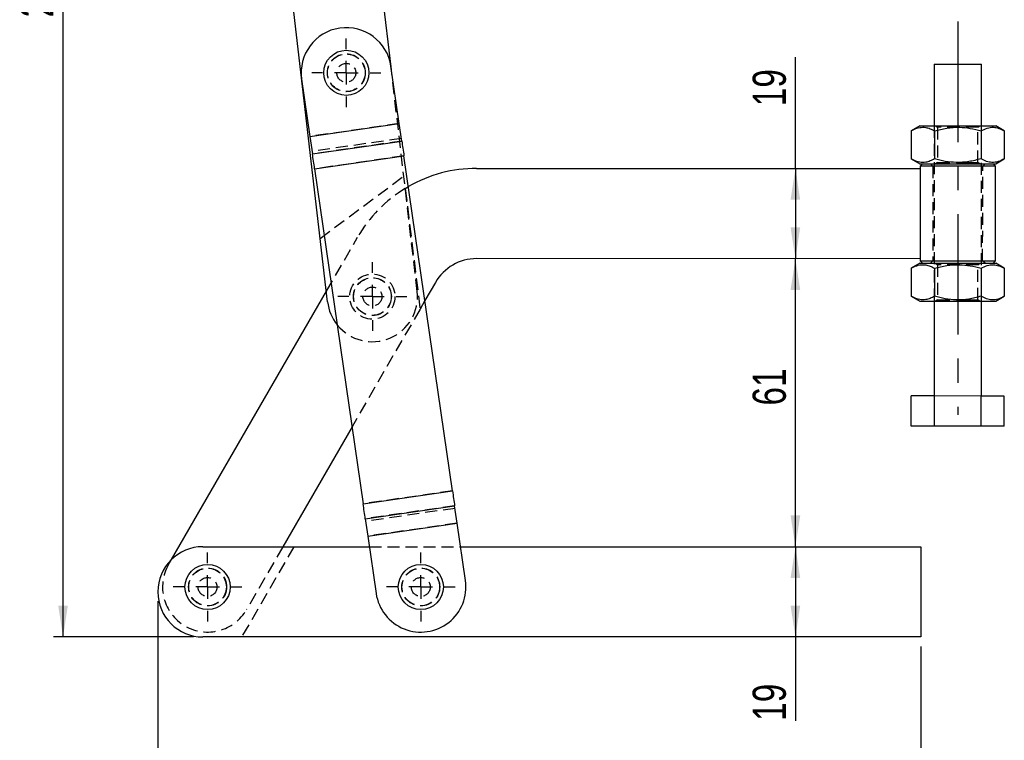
# Model space of a CAD drawing. Extents: x 122 to 736, y 117 to 530.
# Tile 18 of 26: x 122 to 330, y 261 to 413. Entities that reach past the tile are written whole.
import ezdxf

# ---------------------------------------------------------------- set-up
doc = ezdxf.new("R2010")
doc.units = 0
doc.header["$LTSCALE"] = 2
doc.linetypes.add('CENTERX2', pattern=[20.32, 12.7, -2.54, 2.54, -2.54])
doc.linetypes.add('HIDDEN', pattern=[1.905, 1.27, -0.635])
doc.layers.get('0').update_dxf_attribs({"linetype": 'CONTINUOUS'})
doc.layers.add('FORMATO', color=179, linetype='CONTINUOUS')
doc.styles.add('SLDTEXTSTYLE0', font='TXT', dxfattribs={"width": 0.75})
doc.dimstyles.new('SLDDIMSTYLE0', dxfattribs={"dimtxt": 7, "dimasz": 6.604, "dimexe": 0, "dimexo": 0.0625, "dimgap": 1.75, "dimtad": 1, "dimdec": 0, "dimrnd": 1e-09, "dimzin": 12, "dimtxsty": 'SLDTEXTSTYLE0', "dimsah": 1, "dimcen": 0.09, "dimazin": 3, "dimtfac": 1, "dimtdec": 0, "dimtofl": 0, "dimtmove": 0, "dimatfit": 3, "dimtolj": 1, "dimtzin": 12})
doc.dimstyles.new('SLDDIMSTYLE1', dxfattribs={"dimtxt": 7, "dimasz": 6.604, "dimexe": 0, "dimexo": 0.0625, "dimgap": 1.75, "dimtad": 1, "dimdec": 3, "dimrnd": 1e-09, "dimzin": 12, "dimtxsty": 'SLDTEXTSTYLE0', "dimsah": 1, "dimcen": 0.09, "dimazin": 3, "dimtfac": 1, "dimtdec": 3, "dimtofl": 0, "dimtmove": 0, "dimatfit": 3, "dimtolj": 1, "dimtzin": 12})
doc.dimstyles.new('SLDDIMSTYLE2', dxfattribs={"dimtxt": 7, "dimasz": 6.604, "dimexe": 0, "dimexo": 0.0625, "dimgap": 1.75, "dimtad": 1, "dimdec": 0, "dimrnd": 1e-09, "dimzin": 12, "dimtxsty": 'SLDTEXTSTYLE0', "dimsah": 1, "dimcen": 0.09, "dimazin": 3, "dimtfac": 1, "dimtofl": 0, "dimtmove": 0, "dimatfit": 3, "dimtolj": 1, "dimtzin": 12})

# ---------------------------------------------------------------- blocks, each defined once
blk = doc.blocks.new('_D')
at = {"layer": 'FORMATO'}
for q in [(285.81, 405.54), (285.81, 363.01)]:
    blk.add_line((285.81, 382.06), q, dxfattribs=at)
for points in [[(285.81, 382.06), (284.79, 375.46), (286.82, 375.45)], [(285.81, 363.01), (286.82, 369.61), (284.79, 369.61)]]:
    blk.add_solid(points, dxfattribs=at)
at = {"layer": 'FORMATO', "insert": (276.79, 395.2), "char_height": 7, "attachment_point": 1, "rotation": 89.9947, "style": 'SLDTEXTSTYLE0'}
blk.add_mtext('19', dxfattribs=at)
blk = doc.blocks.new('_D_1')
at = {"layer": 'FORMATO'}
for p, q in [((285.81, 302.23), (285.81, 283.18)), ((285.81, 283.18), (285.81, 265.5))]:
    blk.add_line(p, q, dxfattribs=at)
for points in [[(285.81, 302.23), (284.79, 295.62), (286.83, 295.62)], [(285.81, 283.18), (286.83, 289.78), (284.79, 289.78)]]:
    blk.add_solid(points, dxfattribs=at)
at = {"layer": 'FORMATO', "insert": (276.79, 265.5), "char_height": 7, "attachment_point": 1, "rotation": 90, "style": 'SLDTEXTSTYLE0'}
blk.add_mtext('19', dxfattribs=at)
blk = doc.blocks.new('_D_2')
at = {"layer": 'FORMATO'}
blk.add_line((285.81, 302.23), (285.81, 363.01), dxfattribs=at)
for points in [[(285.81, 363.01), (284.79, 356.4), (286.83, 356.4)], [(285.81, 302.23), (286.83, 308.83), (284.79, 308.83)]]:
    blk.add_solid(points, dxfattribs=at)
at = {"layer": 'FORMATO', "insert": (276.79, 332.02), "char_height": 7, "attachment_point": 1, "rotation": 90, "style": 'SLDTEXTSTYLE0'}
blk.add_mtext('61', dxfattribs=at)
blk = doc.blocks.new('_D_3')
at = {"layer": 'FORMATO'}
for p, q in [((151.26, 290.7), (151.26, 244.09)), ((312.26, 281.18), (312.26, 244.09)), ((312.26, 246.09), (151.26, 246.09))]:
    blk.add_line(p, q, dxfattribs=at)
for points in [[(151.26, 246.09), (157.86, 245.07), (157.86, 247.1)], [(312.26, 246.09), (305.65, 247.1), (305.65, 245.07)]]:
    blk.add_solid(points, dxfattribs=at)
at = {"layer": 'FORMATO', "insert": (219.66, 255.11), "char_height": 7, "attachment_point": 1, "style": 'SLDTEXTSTYLE0'}
blk.add_mtext('161', dxfattribs=at)
blk = doc.blocks.new('_D_4')
at = {"layer": 'FORMATO'}
for p, q in [((176.27, 530.14), (129.26, 530.14)), ((131.26, 283.18), (131.26, 530.14)), ((158.78, 283.18), (129.26, 283.18))]:
    blk.add_line(p, q, dxfattribs=at)
for points in [[(131.26, 530.14), (130.24, 523.53), (132.27, 523.53)], [(131.26, 283.18), (132.27, 289.78), (130.24, 289.78)]]:
    blk.add_solid(points, dxfattribs=at)
at = {"layer": 'FORMATO', "insert": (122.23, 413.93), "char_height": 7, "attachment_point": 1, "rotation": 90, "style": 'SLDTEXTSTYLE0'}
blk.add_mtext('247', dxfattribs=at)
blk = doc.blocks.new('SW_CENTERMARKSYMBOL_0')
at = {"layer": 'FORMATO', "color": 0}
for p, q in [((0, 5), (0, 7.2625)), ((0, 0), (0, 2.5)), ((-5, 0), (-7.2625, 0)), ((0, 0), (-2.5, 0)), ((0, 0), (0, -2.5)), ((0, 0), (2.5, 0)), ((5, 0), (7.2625, 0)), ((0, -5), (0, -7.2625))]:
    blk.add_line(p, q, dxfattribs=at)
blk = doc.blocks.new('SW_CENTERMARKSYMBOL_1')
at = {"layer": 'FORMATO', "color": 0}
for p, q in [((0, 5), (0, 7.2625)), ((0, 0), (0, 2.5)), ((-5, 0), (-7.2625, 0)), ((0, 0), (-2.5, 0)), ((0, 0), (0, -2.5)), ((0, 0), (2.5, 0)), ((5, 0), (7.2625, 0)), ((0, -5), (0, -7.2625))]:
    blk.add_line(p, q, dxfattribs=at)
blk = doc.blocks.new('SW_CENTERMARKSYMBOL_2')
at = {"layer": 'FORMATO', "color": 0}
for p, q in [((0, 5), (0, 7.2625)), ((0, 0), (0, 2.5)), ((-5, 0), (-7.2625, 0)), ((0, 0), (-2.5, 0)), ((0, 0), (0, -2.5)), ((0, 0), (2.5, 0)), ((5, 0), (7.2625, 0)), ((0, -5), (0, -7.2625))]:
    blk.add_line(p, q, dxfattribs=at)
blk = doc.blocks.new('SW_CENTERMARKSYMBOL_3')
at = {"layer": 'FORMATO', "color": 0}
for p, q in [((0, 5), (0, 7.2625)), ((0, 0), (0, 2.5)), ((-5, 0), (-7.2625, 0)), ((0, 0), (-2.5, 0)), ((0, 0), (0, -2.5)), ((0, 0), (2.5, 0)), ((5, 0), (7.2625, 0)), ((0, -5), (0, -7.2625))]:
    blk.add_line(p, q, dxfattribs=at)

msp = doc.modelspace()

# ---------------------------------------------------------------- linework, layer by layer
at = {"color": 7, "linetype": 'CONTINUOUS'}
for p, q in [((200.4809, 403.4763), (197.2082, 431.5461)), ((187.0811, 353.9086), (178.2864, 429.34)), ((202.2128, 391.5218), (200.4619, 403.6074)), ((315.0812, 404.0313), (315.08, 391.0313)), ((325.08, 391.0304), (325.0812, 404.0304)), ((181.6087, 400.8761), (183.3596, 388.7905)), ((183.3596, 388.7905), (202.2128, 391.5218)), ((183.3603, 388.7856), (202.2135, 391.5169)), ((202.2128, 391.5218), (202.2135, 391.5169)), ((202.7466, 387.8373), (202.2135, 391.5169)), ((312.08, 391.0316), (310.265, 389.9839)), ((329.8949, 389.9821), (328.08, 391.0301)), ((183.3603, 388.7856), (183.8934, 385.106)), ((310.265, 389.9839), (310.2644, 384.0796)), ((315.1724, 389.9834), (315.1719, 384.0791)), ((324.9874, 389.9825), (324.9869, 384.0782)), ((329.8949, 389.9821), (329.8943, 384.0778)), ((183.8934, 385.106), (202.7466, 387.8373)), ((184.3493, 381.9589), (203.2025, 384.6902)), ((213.4423, 314.0081), (203.2025, 384.6902)), ((310.2644, 384.0796), (312.0793, 383.0316)), ((312.6418, 383.0315), (312.1417, 382.5315)), ((312.1417, 382.5315), (312.1417, 382.0566)), ((328.0167, 382.5301), (327.5168, 383.0301)), ((328.0149, 362.5301), (328.0167, 382.5301)), ((328.0793, 383.0301), (329.8943, 384.0778)), ((184.3493, 381.9589), (194.5892, 311.2768)), ((218.5441, 382.0652), (312.1417, 382.0566)), ((312.1417, 382.0566), (312.1399, 363.0065)), ((312.1399, 363.0065), (218.5134, 363.0152)), ((312.0774, 362.0316), (310.2623, 360.9839)), ((312.1399, 363.0065), (312.1399, 362.5316)), ((312.1399, 362.5316), (312.6399, 362.0315)), ((327.5149, 362.0301), (328.0149, 362.5301)), ((329.8922, 360.9821), (328.0774, 362.0301)), ((310.2623, 360.9839), (310.2618, 355.0796)), ((315.1698, 360.9834), (315.1692, 355.0791)), ((324.9847, 360.9825), (324.9842, 355.0782)), ((329.8922, 360.9821), (329.8917, 355.0778)), ((209.8527, 358.016), (207.6256, 354.1592)), ((154.1332, 299.5214), (186.8222, 356.1284)), ((310.2618, 355.0796), (312.0766, 354.0316)), ((315.0766, 354.0313), (315.0748, 334.0313)), ((325.0748, 334.0304), (325.0766, 354.0304)), ((328.0766, 354.0301), (329.8917, 355.0778)), ((310.2592, 327.6317), (310.2598, 334.0317)), ((315.1673, 334.0313), (310.2598, 334.0317)), ((315.1667, 327.6313), (315.1673, 334.0313)), ((324.9823, 334.0304), (315.1673, 334.0313)), ((324.9817, 327.6304), (324.9823, 334.0304)), ((329.8897, 334.0299), (324.9823, 334.0304)), ((329.8891, 327.6299), (329.8897, 334.0299)), ((192.2372, 327.5115), (177.6351, 302.2252)), ((315.1667, 327.6313), (310.2592, 327.6317)), ((324.9817, 327.6304), (315.1667, 327.6313)), ((329.8891, 327.6299), (324.9817, 327.6304)), ((194.5892, 311.2768), (213.4423, 314.0081)), ((195.0451, 308.1297), (213.8983, 310.861)), ((214.4313, 307.1814), (213.8983, 310.861)), ((195.0451, 308.1297), (195.5782, 304.4501)), ((195.5782, 304.4501), (214.4313, 307.1814)), ((195.5789, 304.4451), (214.4321, 307.1764)), ((216.1829, 295.0909), (214.4321, 307.1764)), ((195.5789, 304.4451), (197.3297, 292.3596)), ((160.7813, 302.2252), (195.9005, 302.2252)), ((215.1494, 302.2252), (312.2563, 302.2252)), ((312.2563, 302.2252), (312.2563, 283.1752)), ((312.2563, 283.1752), (160.7813, 283.1752))]:
    msp.add_line(p, q, dxfattribs=at)
at = {"color": 7, "linetype": 'HIDDEN'}
for p, q in [((206.0029, 356.1147), (200.4809, 403.4763)), ((202.2128, 391.5218), (183.3596, 388.7905)), ((202.2135, 391.5169), (183.3603, 388.7856)), ((315.08, 391.0313), (315.0766, 354.0313)), ((315.4068, 391.0313), (315.83, 390.7348)), ((315.83, 390.7348), (315.8293, 383.3276)), ((324.3293, 383.3268), (324.33, 390.7341)), ((324.33, 390.7341), (324.7533, 391.0304)), ((325.0766, 354.0304), (325.08, 391.0304)), ((202.6687, 388.3747), (183.8155, 385.6434)), ((202.7466, 387.8373), (183.8934, 385.106)), ((203.2018, 384.6951), (184.3486, 381.9638)), ((203.2025, 384.6902), (184.3493, 381.9589)), ((314.3293, 383.0313), (314.8292, 382.5313)), ((314.8292, 382.5313), (314.8274, 362.5313)), ((315.8293, 383.3276), (315.406, 383.0313)), ((324.7525, 383.0304), (324.3293, 383.3268)), ((325.3274, 362.5303), (325.3292, 382.5303)), ((325.3292, 382.5303), (325.8293, 383.0303)), ((185.5205, 367.293), (203.1687, 380.4236)), ((203.4698, 377.8411), (204.1376, 378.2352)), ((203.4698, 377.8411), (206.5944, 352.3736)), ((186.8222, 356.1284), (193.428, 367.5675)), ((314.8274, 362.5313), (314.3274, 362.0314)), ((315.4041, 362.0313), (315.8273, 361.7348)), ((315.8273, 361.7348), (315.8266, 354.3276)), ((324.3266, 354.3268), (324.3273, 361.7341)), ((324.3273, 361.7341), (324.7506, 362.0304)), ((325.8274, 362.0303), (325.3274, 362.5303)), ((207.6256, 354.1592), (206.5944, 352.3736)), ((315.8266, 354.3276), (315.4034, 354.0313)), ((324.7499, 354.0304), (324.3266, 354.3268)), ((206.5944, 352.3736), (192.2372, 327.5115)), ((213.4423, 314.0081), (194.5892, 311.2768)), ((213.4431, 314.0032), (194.5899, 311.2719)), ((213.8983, 310.861), (195.0451, 308.1297)), ((213.9761, 310.3236), (195.1229, 307.5923)), ((214.4313, 307.1814), (195.5782, 304.4501)), ((214.4321, 307.1764), (195.5789, 304.4451)), ((179.9549, 302.2252), (168.9563, 283.1752)), ((177.6351, 302.2252), (169.9831, 288.9744)), ((195.9005, 302.2252), (215.1494, 302.2252)), ((153.5295, 298.476), (154.1332, 299.5214))]:
    msp.add_line(p, q, dxfattribs=at)
at = {"color": 7, "linetype": 'CONTINUOUS', "flags": 128}
for points in [[(315.0812, 404.0313), (315.1086, 404.0313), (315.3259, 404.0313), (315.7511, 404.0312), (316.3655, 404.0312), (317.1423, 404.0311), (318.0475, 404.031), (319.0416, 404.0309), (320.0812, 404.0308), (321.1208, 404.0307), (322.1149, 404.0306), (323.0201, 404.0305), (323.7969, 404.0305), (324.4113, 404.0304), (324.8365, 404.0304), (325.0538, 404.0304), (325.0812, 404.0304)], [(312.08, 391.0316), (312.1286, 391.0316), (312.3819, 391.0315), (312.8452, 391.0315), (313.5058, 391.0314), (314.3458, 391.0314), (315.3421, 391.0313), (316.4678, 391.0312), (317.6919, 391.031), (318.9812, 391.0309), (320.3005, 391.0308), (321.6137, 391.0307), (322.8851, 391.0306), (324.08, 391.0305), (325.1658, 391.0304), (326.1129, 391.0303), (326.8954, 391.0302), (327.492, 391.0301), (327.8864, 391.0301), (328.0679, 391.0301), (328.08, 391.0301)], [(202.7466, 387.8373), (202.7992, 387.474), (202.8535, 387.0989), (202.9094, 386.7134), (202.9665, 386.3192), (203.0246, 385.9181), (203.0835, 385.5117), (203.1429, 385.1018), (203.2025, 384.6902)], [(184.3493, 381.9589), (184.2897, 382.3705), (184.2303, 382.7804), (184.1714, 383.1868), (184.1133, 383.5879), (184.0562, 383.9821), (184.0004, 384.3676), (183.946, 384.7427), (183.8934, 385.106)], [(312.0793, 383.0316), (312.1278, 383.0315), (312.3811, 383.0315), (312.8444, 383.0315), (313.5051, 383.0314), (314.345, 383.0313), (315.3414, 383.0313), (316.467, 383.0312), (317.6912, 383.031), (318.9805, 383.0309), (320.2997, 383.0308), (321.613, 383.0307), (322.8844, 383.0306), (324.0793, 383.0305), (325.1651, 383.0304), (326.1121, 383.0303), (326.8946, 383.0302), (327.4912, 383.0301), (327.8857, 383.0301), (328.0671, 383.0301), (328.0793, 383.0301)], [(320.0792, 382.5308), (318.7728, 382.5309), (317.5019, 382.5311), (316.3014, 382.5312), (315.2039, 382.5313), (314.2394, 382.5314), (313.4342, 382.5314), (312.8103, 382.5315), (312.3846, 382.5315), (312.1688, 382.5315), (312.1417, 382.5315)], [(328.0167, 382.5301), (327.9896, 382.5301), (327.7738, 382.5301), (327.3482, 382.5302), (326.7242, 382.5302), (325.919, 382.5303), (324.9545, 382.5304), (323.8571, 382.5305), (322.6565, 382.5306), (321.3857, 382.5307), (320.0792, 382.5308)], [(312.0774, 362.0316), (312.1259, 362.0316), (312.3792, 362.0315), (312.8425, 362.0315), (313.5031, 362.0314), (314.3431, 362.0314), (315.3395, 362.0313), (316.4651, 362.0312), (317.6892, 362.031), (318.9785, 362.0309), (320.2978, 362.0308), (321.611, 362.0307), (322.8825, 362.0306), (324.0773, 362.0305), (325.1632, 362.0304), (326.1102, 362.0303), (326.8927, 362.0302), (327.4893, 362.0301), (327.8837, 362.0301), (328.0652, 362.0301), (328.0774, 362.0301)], [(312.1399, 362.5316), (312.167, 362.5315), (312.3828, 362.5315), (312.8084, 362.5315), (313.4324, 362.5314), (314.2376, 362.5314), (315.2021, 362.5313), (316.2996, 362.5312), (317.5001, 362.5311), (318.7709, 362.5309), (320.0774, 362.5308)], [(320.0774, 362.5308), (321.3839, 362.5307), (322.6547, 362.5306), (323.8552, 362.5305), (324.9527, 362.5304), (325.9172, 362.5303), (326.7224, 362.5302), (327.3464, 362.5302), (327.772, 362.5301), (327.9878, 362.5301), (328.0149, 362.5301)], [(312.0766, 354.0316), (312.1252, 354.0316), (312.3785, 354.0315), (312.8418, 354.0315), (313.5024, 354.0314), (314.3424, 354.0313), (315.3387, 354.0313), (316.4643, 354.0312), (317.6885, 354.031), (318.9778, 354.0309), (320.2971, 354.0308), (321.6103, 354.0307), (322.8817, 354.0306), (324.0766, 354.0305), (325.1624, 354.0304), (326.1095, 354.0303), (326.892, 354.0302), (327.4886, 354.0301), (327.883, 354.0301), (328.0645, 354.0301), (328.0766, 354.0301)], [(213.4423, 314.0081), (213.502, 313.5964), (213.5614, 313.1865), (213.6202, 312.7801), (213.6784, 312.379), (213.7355, 311.9849), (213.7913, 311.5994), (213.8457, 311.2242), (213.8983, 310.861)], [(195.0451, 308.1297), (194.9925, 308.4929), (194.9381, 308.8681), (194.8823, 309.2536), (194.8252, 309.6477), (194.7671, 310.0488), (194.7082, 310.4552), (194.6488, 310.8651), (194.5892, 311.2768)]]:
    msp.add_lwpolyline(points, dxfattribs=at)
at = {"color": 7, "linetype": 'HIDDEN', "flags": 128}
for points in [[(320.3769, 390.7344), (319.4466, 390.7345), (318.5273, 390.7346), (317.6859, 390.7347), (316.9645, 390.7347), (316.3994, 390.7348), (316.0188, 390.7348), (315.8419, 390.7348), (315.83, 390.7348)], [(324.33, 390.7341), (324.2825, 390.7341), (324.0362, 390.7341), (323.5915, 390.7341), (322.9707, 390.7342), (322.205, 390.7343), (321.3327, 390.7343), (320.4701, 390.7344)], [(315.8293, 383.3276), (315.8412, 383.3276), (316.0181, 383.3276), (316.3987, 383.3275), (316.9638, 383.3275), (317.6852, 383.3274), (318.5266, 383.3273), (319.4459, 383.3272), (319.6945, 383.3272)], [(319.7847, 383.3272), (320.3969, 383.3272), (321.332, 383.3271), (322.2043, 383.327)], [(322.2043, 383.327), (322.97, 383.3269), (323.5908, 383.3269), (324.0355, 383.3268), (324.2818, 383.3268), (324.3293, 383.3268)], [(320.3743, 361.7344), (319.4439, 361.7345), (318.5246, 361.7346), (317.6832, 361.7347), (316.9619, 361.7347), (316.3967, 361.7348), (316.0161, 361.7348), (315.8392, 361.7348), (315.8273, 361.7348)], [(324.3273, 361.7341), (324.2799, 361.7341), (324.0335, 361.7341), (323.5888, 361.7341), (322.9681, 361.7342), (322.2023, 361.7343), (321.33, 361.7343), (320.4675, 361.7344)], [(315.8266, 354.3276), (315.8385, 354.3276), (316.0155, 354.3276), (316.396, 354.3275), (316.9612, 354.3275), (317.6825, 354.3274), (318.524, 354.3273), (319.4432, 354.3272), (319.6918, 354.3272)], [(319.782, 354.3272), (320.3942, 354.3272), (321.3294, 354.3271), (322.2016, 354.327)], [(322.2016, 354.327), (322.9674, 354.3269), (323.5882, 354.3269), (324.0329, 354.3268), (324.2792, 354.3268), (324.3266, 354.3268)]]:
    msp.add_lwpolyline(points, dxfattribs=at)
at = {"color": 7, "linetype": 'CONTINUOUS'}
for centre in [(191.0353, 402.2418), (161.7563, 293.7252), (206.7563, 293.7252)]:
    msp.add_circle(centre, 4.7625, dxfattribs=at)
at = {"color": 7, "linetype": 'HIDDEN'}
for centre, radius in [((191.0353, 402.2418), 4), ((191.0353, 402.2418), 3.9688), ((191.0353, 402.2418), 2), ((196.542, 355.0117), 4.7625), ((196.542, 355.0117), 4), ((196.542, 355.0117), 3.9687), ((196.542, 355.0117), 2), ((161.7563, 293.7252), 4), ((161.7563, 293.7252), 3.9688), ((206.7563, 293.7252), 4), ((206.7563, 293.7252), 3.9688), ((161.7563, 293.7252), 2), ((206.7563, 293.7252), 2)]:
    msp.add_circle(centre, radius, dxfattribs=at)
at = {"color": 7, "linetype": 'CONTINUOUS'}
for centre, radius, start, end in [((191.0353, 402.2418), 9.525, 8.243205, 188.243205), ((178.9015, 388.1444), 4.5047, 8.182684, 8.246356), ((218.5414, 353.0652), 29, 89.994733, 119.780697), ((218.5125, 353.0152), 10, 89.994733, 149.994733), ((196.542, 355.0117), 9.525, 186.650201, 218.789254), ((213.6436, 307.065), 0.7963, 8.04377, 8.403567), ((197.4236, 304.7143), 1.8643, 188.148369, 188.302022), ((160.7813, 292.7002), 9.525, 90, 270), ((206.7563, 293.7252), 9.525, 188.243205, 8.243205)]:
    msp.add_arc(centre, radius, start, end, dxfattribs=at)
at = {"color": 7, "linetype": 'HIDDEN'}
for centre, radius, start, end in [((218.5414, 353.0652), 29, 121.312902, 149.994733), ((196.542, 355.0117), 9.525, 218.789254, 6.650201), ((210.2164, 313.5369), 3.2602, 8.221965, 8.309854), ((191.9752, 310.8964), 2.6415, 8.17251, 8.280935), ((161.7563, 293.7252), 9.5, 149.994733, 329.994733)]:
    msp.add_arc(centre, radius, start, end, dxfattribs=at)
at = {"color": 7, "linetype": 'CONTINUOUS'}
for points, knots in [([(310.265, 389.9839), (310.4431, 390.0816), (311.0237, 390.4002), (312.0425, 390.7514), (313.2064, 390.7644), (314.2566, 390.4699), (314.8661, 390.1462), (315.1724, 389.9834)], [0, 0, 0, 0, 0.11125804, 0.36275085, 0.62031576, 0.80911518, 1, 1, 1, 1]), ([(315.1724, 389.9834), (316.0243, 390.2026), (317.7466, 390.6458), (320.2983, 390.8077), (322.7375, 390.5694), (324.2329, 390.1793), (324.9874, 389.9825)], [0, 0, 0, 0, 0.26460568, 0.53494745, 0.76534272, 1, 1, 1, 1]), ([(324.9874, 389.9825), (325.4134, 390.2017), (326.2745, 390.645), (327.5503, 390.807), (328.77, 390.5689), (329.5176, 390.1789), (329.8949, 389.9821)], [0, 0, 0, 0, 0.26460496, 0.53494723, 0.76534324, 1, 1, 1, 1]), ([(315.1719, 384.0791), (314.8686, 383.918), (314.2591, 383.5941), (313.2194, 383.3016), (312.0527, 383.3094), (311.0333, 383.6575), (310.4425, 383.9818), (310.2644, 384.0796)], [0, 0, 0, 0, 0.18896445, 0.37968293, 0.63082053, 0.8887428, 1, 1, 1, 1]), ([(324.9869, 384.0782), (324.135, 383.859), (322.4127, 383.4159), (319.861, 383.2539), (317.4218, 383.4922), (315.9264, 383.8823), (315.1719, 384.0791)], [0, 0, 0, 0, 0.26460457, 0.5349482, 0.7653437, 1, 1, 1, 1]), ([(329.8943, 384.0778), (329.4684, 383.8585), (328.6072, 383.4153), (327.3314, 383.2533), (326.1118, 383.4914), (325.3641, 383.8814), (324.9869, 384.0782)], [0, 0, 0, 0, 0.26460501, 0.5349472, 0.7653431, 1, 1, 1, 1]), ([(310.2623, 360.9839), (310.4404, 361.0816), (311.021, 361.4002), (312.0399, 361.7514), (313.2037, 361.7644), (314.254, 361.4699), (314.8634, 361.1462), (315.1698, 360.9834)], [0, 0, 0, 0, 0.11125804, 0.36275085, 0.62031576, 0.80911518, 1, 1, 1, 1]), ([(315.1698, 360.9834), (316.0217, 361.2026), (317.7439, 361.6458), (320.2956, 361.8077), (322.7348, 361.5694), (324.2302, 361.1793), (324.9847, 360.9825)], [0, 0, 0, 0, 0.26460554, 0.53494733, 0.76534253, 1, 1, 1, 1]), ([(324.9847, 360.9825), (325.4107, 361.2017), (326.2718, 361.645), (327.5477, 361.807), (328.7673, 361.5689), (329.515, 361.1789), (329.8922, 360.9821)], [0, 0, 0, 0, 0.26460508, 0.53494806, 0.76534327, 1, 1, 1, 1]), ([(315.1692, 355.0791), (314.8659, 354.918), (314.2565, 354.5941), (313.2168, 354.3016), (312.0501, 354.3094), (311.0307, 354.6575), (310.4398, 354.9818), (310.2618, 355.0796)], [0, 0, 0, 0, 0.18896442, 0.37968288, 0.63082043, 0.88874272, 1, 1, 1, 1]), ([(324.9842, 355.0782), (324.1323, 354.859), (322.41, 354.4159), (319.8584, 354.2539), (317.4191, 354.4922), (315.9238, 354.8823), (315.1692, 355.0791)], [0, 0, 0, 0, 0.26460459, 0.53494822, 0.76534377, 1, 1, 1, 1]), ([(329.8917, 355.0778), (329.4657, 354.8585), (328.6046, 354.4153), (327.3287, 354.2533), (326.1091, 354.4914), (325.3614, 354.8814), (324.9842, 355.0782)], [0, 0, 0, 0, 0.26460476, 0.53494755, 0.76534334, 1, 1, 1, 1])]:
    msp.add_open_spline(points, degree=3, knots=knots, dxfattribs=at)
at = {"layer": 'FORMATO', "linetype": 'CENTERX2'}
msp.add_line((320.082, 413.0308), (320.0744, 330.0308), dxfattribs=at)

# ---------------------------------------------------------------- block references
at = {"layer": 'FORMATO'}
for name, p in [('SW_CENTERMARKSYMBOL_0', (191.0353, 402.2418)), ('SW_CENTERMARKSYMBOL_3', (196.542, 355.0117)), ('SW_CENTERMARKSYMBOL_2', (161.7563, 293.7252)), ('SW_CENTERMARKSYMBOL_1', (206.7563, 293.7252))]:
    msp.add_blockref(name, p, dxfattribs=at)

# ---------------------------------------------------------------- dimensions: what is measured, and where the dimension line sits
for base, p1, p2, angle, dimstyle, picture, middle in [((131.2563, 530.1357), (160.7813, 283.1752), (178.2727, 530.1357), 90, 'SLDDIMSTYLE2', '_D_4', (131.2563, 421.6871)), ((285.8075, 363.009), (312.1417, 382.0566), (312.1399, 363.0066), 89.994733, 'SLDDIMSTYLE0', '_D', (285.8109, 400.3694)), ((285.8109, 363.0066), (312.2563, 302.2252), (312.1399, 363.0066), 90, 'SLDDIMSTYLE0', '_D_2', (285.8109, 337.1967)), ((285.8109, 283.1752), (312.2563, 302.2252), (312.2563, 283.1752), 90, 'SLDDIMSTYLE0', '_D_1', (285.8109, 270.6765))]:
    dim = msp.add_linear_dim(base=base, p1=p1, p2=p2, angle=angle, dimstyle=dimstyle, dxfattribs=at)
    dim.commit()
    dim.dimension.update_dxf_attribs({"geometry": picture, "text_midpoint": middle, "dimtype": 160})
dim = msp.add_linear_dim(base=(151.2563, 246.0869), p1=(312.2563, 283.1752), p2=(151.2563, 292.7002), dimstyle='SLDDIMSTYLE1', dxfattribs=at)
dim.commit()
dim.dimension.update_dxf_attribs({"geometry": '_D_3', "text_midpoint": (227.4209, 246.0869), "dimtype": 160})

doc.saveas('drawing.dxf')
